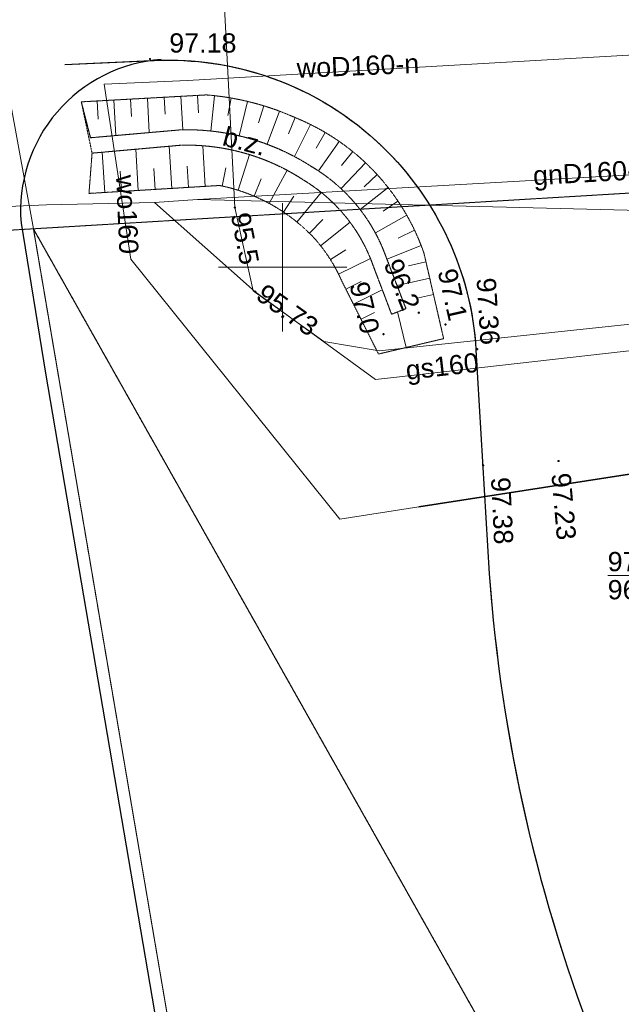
# Model space of a CAD drawing. Extents: x 7422214 to 7520672, y 5676479 to 5816239.
# Tile 4 of 42: x 7467350 to 7469696, y 5772974 to 5776812. Entities that reach past the tile are written whole.
import ezdxf
from ezdxf.enums import TextEntityAlignment as Align

# ---------------------------------------------------------------- set-up
doc = ezdxf.new("R2010")
doc.units = 0
for name, pattern in [('PRZER2-1', [1.5, 1, -0.5]), ('PRZER2_5-1', [1.75, 1.25, -0.5]), ('PRZER3-1', [2, 1.5, -0.5])]:
    doc.linetypes.add(name, pattern=pattern)
doc.layers.get('0').update_dxf_attribs({"linetype": 'CONTINUOUS'})
doc.layers.add('!!mapa dcp', color=254, linetype='CONTINUOUS', lineweight=25)
doc.styles.add('Arial', font='arial.ttf')

# ---------------------------------------------------------------- blocks, each defined once
blk = doc.blocks.new('GSPWPS1')
blk.add_hatch(color=0).paths.add_polyline_path([(-0.045, 0), (-0.043467, -0.011647), (-0.038971, -0.0225), (-0.03182, -0.03182), (-0.0225, -0.038971), (-0.011647, -0.043467), (0, -0.045), (0.011647, -0.043467), (0.0225, -0.038971), (0.03182, -0.03182), (0.038971, -0.0225), (0.043467, -0.011647), (0.045, 0), (0.043467, 0.011647), (0.038971, 0.0225), (0.03182, 0.03182), (0.0225, 0.038971), (0.011647, 0.043467), (0, 0.045), (-0.011647, 0.043467), (-0.0225, 0.038971), (-0.03182, 0.03182), (-0.038971, 0.0225), (-0.043467, 0.011647)])
blk = doc.blocks.new('GSPWPN1')
blk.add_hatch(color=0).paths.add_polyline_path([(-0.045, 0), (-0.043467, -0.011647), (-0.038971, -0.0225), (-0.03182, -0.03182), (-0.0225, -0.038971), (-0.011647, -0.043467), (0, -0.045), (0.011647, -0.043467), (0.0225, -0.038971), (0.03182, -0.03182), (0.038971, -0.0225), (0.043467, -0.011647), (0.045, 0), (0.043467, 0.011647), (0.038971, 0.0225), (0.03182, 0.03182), (0.0225, 0.038971), (0.011647, 0.043467), (0, 0.045), (-0.011647, 0.043467), (-0.0225, 0.038971), (-0.03182, 0.03182), (-0.038971, 0.0225), (-0.043467, 0.011647)])
blk = doc.blocks.new('GUPESH1')
blk.add_hatch(color=0).paths.add_polyline_path([(-0.045, 0), (-0.043467, -0.011647), (-0.038971, -0.0225), (-0.03182, -0.03182), (-0.0225, -0.038971), (-0.011647, -0.043467), (0, -0.045), (0.011647, -0.043467), (0.0225, -0.038971), (0.03182, -0.03182), (0.038971, -0.0225), (0.043467, -0.011647), (0.045, 0), (0.043467, 0.011647), (0.038971, 0.0225), (0.03182, 0.03182), (0.0225, 0.038971), (0.011647, 0.043467), (0, 0.045), (-0.011647, 0.043467), (-0.0225, 0.038971), (-0.03182, 0.03182), (-0.038971, 0.0225), (-0.043467, 0.011647)])
blk = doc.blocks.new('GUPGSH1')
blk.add_hatch(color=0).paths.add_polyline_path([(-0.045, 0), (-0.043467, -0.011647), (-0.038971, -0.0225), (-0.03182, -0.03182), (-0.0225, -0.038971), (-0.011647, -0.043467), (0, -0.045), (0.011647, -0.043467), (0.0225, -0.038971), (0.03182, -0.03182), (0.038971, -0.0225), (0.043467, -0.011647), (0.045, 0), (0.043467, 0.011647), (0.038971, 0.0225), (0.03182, 0.03182), (0.0225, 0.038971), (0.011647, 0.043467), (0, 0.045), (-0.011647, 0.043467), (-0.0225, 0.038971), (-0.03182, 0.03182), (-0.038971, 0.0225), (-0.043467, 0.011647)])
blk = doc.blocks.new('mapa dcp')
at = {"layer": '!!mapa dcp', "color": 252, "linetype": 'PRZER3-1', "lineweight": 18}
for points in [[(-12278.8, -371.2), (-11923.7, -349.9), (-8737, -163.4), (-6398.3, -23.1), (-1701.8, 257.8), (-909, 1172), (411, -2620), (-405.7, -2667), (-423.7, -2651), (-1503.1, -1731.2), (-6036, -2002.8), (-8414.8, -2145.2), (-11600.4, -2335.6), (-12278.8, -2375.9)], [(2230.4, -8794.3), (788.9, -3887.9), (411, -2620), (-405.7, -2667), (-423.7, -2651), (-1503.1, -1731.2), (-6036, -2002.8), (-3196.6, -7039.9), (-1150.3, -8794.3)], [(-1150.3, -8794.3), (-3196.6, -7039.9), (-6036, -2002.8), (-5029.2, -7911.1), (-4883.3, -8794.3)], [(-1150.3, -8794.3), (-3196.6, -7039.9), (-6036, -2002.8), (-5029.2, -7911.1), (-4883.3, -8794.3)]]:
    blk.add_lwpolyline(points, dxfattribs=at)
at = {"layer": '!!mapa dcp', "color": 252, "linetype": 'Continuous', "lineweight": 18}
blk.add_lwpolyline([(-6036, -2002.8), (-6398.3, -23.1), (-1701.8, 257.8), (-909, 1172), (411, -2620), (-405.7, -2667), (-423.7, -2651), (-1503.1, -1731.2)], close=True, dxfattribs=at)
for points in [[(1348.9, -5004.9), (54.9, -4045.9), (-1796.1, -2224.9), (-1844.1, -2193.9), (-1909.1, -2183.9), (-4687.1, -2477.9), (-4903.1, -2441.9), (-5179.1, -2244.9), (-5250.1, -1919.9), (-5350.1, 17.1), (-5614.1, 11.1), (-6406.1, -18.9), (-6785.1, -58.9), (-7093.1, -73.9), (-9541.1, -264.9), (-9550.1, -167.9)], [(-5760.4, -1438.7), (-5655.3, -2120.9), (-4840.3, -3134.1), (-4532.7, -3086.4), (-3149.2, -2872.2), (-1319.1, -2588.8), (-26.9, -3736.2), (1286.6, -4901.6), (1461.9, -4873.8), (3092.4, -4621), (3714.8, -4525), (3723.6, -4523.2), (3705, -4404.4), (3470.8, -2892.5), (4610.3, -1564.1), (5554.9, -1423.9), (6020.5, -1309.8), (6385.5, -737.8)], [(-5434.8, -1425.3), (198.5, -1100.2)], [(-5434.8, -1425.3), (-5760.4, -1438.7)], [(-5584.1, -1627.8), (-5591.5, -1493.7)], [(-5526.1, -1490.1), (-5522.5, -1556.1)], [(-5453.5, -1616.8), (-5460.7, -1486.4)], [(-5395.4, -1482.8), (-5391.6, -1550.5)], [(-5344.6, -1621.7), (-5330.1, -1483.9)], [(-5265.2, -1493.1), (-5277.1, -1561.2)], [(-5787.7, -1504.5), (-5783.8, -1574.8)], [(-5714.7, -1639.3), (-5722.3, -1500.9)], [(-5656.9, -1497.3), (-5653.2, -1565.4)], [(-5234.1, -1640.3), (-5201.1, -1506.2)], [(-5137.9, -1523.4), (-5157.8, -1589.4)], [(-5124.5, -1673.4), (-5075.9, -1544.4)], [(-5015.3, -1569.2), (-5041.7, -1632.9)], [(-5017.8, -1721.2), (-4955.6, -1596.1)], [(-4898, -1627.3), (-4933.6, -1688.1)], [(-5564.1, -1899.8), (-5396.4, -1889.1), (-1448.3, -1663.7), (-997.3, -1997.3), (-494.5, -2369.2), (615.2, -2297.1)], [(-5496.2, -1845.3), (-5506.2, -1681.1)], [(-5365.5, -1837.3), (-5375.1, -1679.1)], [(-4924, -1777.3), (-4842.9, -1662.6)], [(-5757.7, -1861.2), (-5767.3, -1704.4)], [(-5627, -1853.2), (-5636.8, -1692.7)], [(-5237.1, -1852.7), (-5192.7, -1713.8)], [(-4790.6, -1701.9), (-4834.6, -1755.9)], [(-1150.3, -8794.3), (-3196.6, -7039.9), (-6036, -2002.8), (-1503.1, -1731.2), (-423.7, -2651), (548.2, -8794.3)], [(-5430.9, -1841.3), (-5435.9, -1759)], [(-5300.3, -1836), (-5285.5, -1764.9)], [(-4836.2, -1846.3), (-4741.3, -1745.1)], [(-5692.4, -1857.2), (-5697.2, -1777.9)], [(-5561.6, -1849.2), (-5566.6, -1768.1)], [(-5116.6, -1903.8), (-5046.4, -1774.8)], [(-4695.3, -1791.7), (-4746.1, -1838.9)], [(-5175.6, -1875.4), (-5147.5, -1807.9)], [(-4762.2, -1927.2), (-4653, -1841.6)], [(-5060.6, -1937.6), (-5019.9, -1876.1)], [(-5008, -1976.6), (-4913.3, -1861)], [(-12278.8, -2269.9), (-10468.2, -2181.4), (-8141.4, -2039.6), (-7111.1, -1954.9), (-6684, -1951.5), (-6552, -1933.9), (-5984.8, -1909.3), (-5564.1, -1899.8), (-5396.4, -1889.1), (-997.3, -1997.3)], [(-7111.1, -1954.9), (-6684, -1951.5), (-6552, -1933.9), (-5984.8, -1909.3), (-5564.1, -1899.8)], [(3828.2, -2094.8), (3531.9, -2450.9), (3204.9, -2879.9), (3357.9, -4102.9), (3053.9, -4129.9), (1317.9, -4337.9), (982.9, -4367.9), (-413.1, -2501.9), (-1136.1, -2179.9), (-3116.2, -2410.8), (-4620.1, -2581.4), (-4702.1, -2589.9), (-5171.1, -2247.9), (-5564.1, -1899.8)], [(-4614.4, -1894.5), (-4672.1, -1933.7)], [(-4702.4, -2019.1), (-4579.9, -1950.2)], [(-4959.3, -2020.3), (-4907.3, -1967)], [(-4915.7, -2069.1), (-4801.1, -1977.2)], [(-4883.2, -8794.3), (-5029.2, -7911.1), (-6036, -2002.8), (-3196.6, -7039.9), (-1150.3, -8794.3)], [(-4549.6, -2008.2), (-4613.7, -2038.8)], [(-4657.4, -2121.4), (-4523.6, -2068.3)], [(-4877.8, -2122.5), (-4817, -2084.6)], [(-4845.8, -2179.6), (-4721.5, -2118.8)], [(-4505.2, -2131), (-4573.4, -2146.7)], [(-4817.2, -2238.5), (-4757.9, -2208.7)], [(-4617.7, -2224.2), (-4490.5, -2194.8)], [(-4787.7, -2297), (-4675.3, -2240.4)], [(-4475.8, -2258.7), (-4534.8, -2272.3)], [(-4758.3, -2355.5), (-4705.1, -2328.7)], [(-4582.7, -2465.6), (-4615.5, -2326.7)]]:
    blk.add_lwpolyline(points, dxfattribs=at)
at = {"layer": '!!mapa dcp', "color": 252, "linetype": 'Continuous', "lineweight": 25}
for points in [[(-5537.1, -1342.9, 0.417357), (-6084.1, -1980.9), (-5989.1, -2564.9), (-5618.1, -4735.9), (-5076.1, -7908.9), (-4929.6, -8794.3)], [(-5913.1, -1362.9), (-5565.1, -1346.9, -0.097163), (-5110.1, -1413.9, -0.109085), (-4675.1, -1682.9, -0.188111), (-4310.1, -2473.9)], [(-4310.1, -2473.9), (-4258.1, -3347.9, 0.076717), (-3830.1, -5219.9, 0.083751), (-2744.1, -7013.9), (-2034.1, -7712.9), (-1348.1, -8302.9), (-781.2, -8794.3)]]:
    blk.add_lwpolyline(points, format="xyb", dxfattribs=at)
at = {"layer": '!!mapa dcp', "color": 252, "linetype": 'PRZER3-1', "lineweight": 18}
for points in [[(-5913.1, -1362.9), (-5565.1, -1346.9, -0.097163), (-5110.1, -1413.9, -0.109085), (-4675.1, -1682.9, -0.188111), (-4310.1, -2473.9)], [(-4310.1, -2473.9), (-4258.1, -3347.9, 0.076717), (-3830.1, -5219.9, 0.083751), (-2744.1, -7013.9), (-2034.1, -7712.9), (-1348.1, -8302.9), (-781.2, -8794.3)]]:
    blk.add_lwpolyline(points, format="xyb", dxfattribs=at)
at = {"layer": '!!mapa dcp', "color": 252, "linetype": 'PRZER2_5-1', "lineweight": 18}
blk.add_lwpolyline([(-5849.1, -1507.9), (-5361.1, -1480.9, -0.085351), (-5016.1, -1568.9, -0.216086), (-4513.1, -2096.9), (-4436.1, -2430.9), (-4690.1, -2490.9), (-4834.1, -2204.9, 0.081089), (-4942.1, -2037.9, 0.155607), (-5310.1, -1833.9), (-5819.1, -1864.9), (-5807.1, -1707.9), (-5460.1, -1676.9, -0.152571), (-4982.1, -1812.9, -0.171789), (-4713.1, -2140.9), (-4639.1, -2335.9), (-4583.1, -2313.9), (-4659.1, -2116.9, 0.175967), (-4950.1, -1760.9, 0.150478), (-5460.1, -1616.9), (-5813.1, -1647.9)], format="xyb", close=True, dxfattribs=at)
at = {"layer": '!!mapa dcp', "color": 252, "linetype": 'PRZER2-1', "lineweight": 18}
blk.add_lwpolyline([(-5807.1, -1707.9), (-5460.1, -1676.9, -0.152571), (-4982.1, -1812.9, -0.171789), (-4713.1, -2140.9), (-4639.1, -2335.9), (-4583.1, -2313.9), (-4659.1, -2116.9, 0.175967), (-4950.1, -1760.9, 0.150478), (-5460.1, -1616.9), (-5813.1, -1647.9), (-5849.1, -1507.9)], format="xyb", close=True, dxfattribs=at)
at = {"layer": '!!mapa dcp', "color": 252, "linetype": 'Continuous', "lineweight": 18, "flags": 128}
for points in [[(-5064.1, -2152.9), (-5064.1, -1902.9)], [(-4814.1, -2152.9), (-5314.1, -2152.9)], [(-4814.1, -2152.9), (-5314.1, -2152.9)], [(-5064.1, -2152.9), (-5064.1, -2402.9)]]:
    blk.add_lwpolyline(points, dxfattribs=at)
at = {"layer": '!!mapa dcp', "color": 252, "linetype": 'Continuous', "lineweight": 35}
blk.add_lwpolyline([(-4532.7, -3086.4), (-3149.2, -2872.2)], dxfattribs=at)
at = {"layer": '!!mapa dcp', "color": 252, "linetype": 'Continuous', "lineweight": 13, "flags": 128}
blk.add_lwpolyline([(-3796.4, -3354.8), (-3544.4, -3354.8)], dxfattribs=at)
at = {"layer": '!!mapa dcp', "color": 252, "linetype": 'Continuous', "lineweight": 5, "xscale": 100, "yscale": 100, "zscale": 100}
for name, p in [('GSPWPS1', (-5581.1, -1340.9)), ('GUPESH1', (-5250.1, -1919.9)), ('GUPGSH1', (-5171.1, -2247.9)), ('GSPWPN1', (-4533, -2329.8)), ('GSPWPN1', (-4428.8, -2375.9)), ('GSPWPN1', (-4670.4, -2413.5)), ('GSPWPS1', (-4305.1, -2471.9)), ('GSPWPS1', (-3988.1, -2907.9)), ('GSPWPS1', (-4282.1, -2924.9))]:
    blk.add_blockref(name, p, dxfattribs=at)
at = {"layer": '!!mapa dcp', "color": 252, "linetype": 'Continuous', "lineweight": 0, "style": 'Arial'}
for s, p in [('97.18', (-5506.1, -1315.9)), ('97.89', (-3796.4, -3337.5)), ('96.27', (-3796.4, -3447))]:
    blk.add_text(s, height=75, dxfattribs=at).set_placement(p)
for s, rotation, p in [('woD160-n', 2.3464, (-4768.8, -1404.7)), ('b.z.', 345.2077, (-5221.5, -1697.5)), ('gnD160-n', 3.2675, (-3855.9, -1820.1)), ('wo160', 272.5271, (-5707.1, -1948.5)), ('gs160', 6.4471, (-4437.8, -2575.8))]:
    blk.add_text(s, height=75, rotation=rotation, dxfattribs=at).set_placement(p, align=Align.CENTER)
for s, rotation, p in [('95.5', 280.8126, (-5266.3, -1947.6)), ('95.73', 324.3567, (-5173.4, -2273.3)), ('97.38', 272.7165, (-4251.5, -2972.6)), ('97.23', 274.8689, (-4016, -2957.6))]:
    blk.add_text(s, height=75, rotation=rotation, dxfattribs=at).set_placement(p)
for s, rotation, p in [('96.2', 291.8785, (-4595.3, -2328.3)), ('97.1', 282.7253, (-4415, -2366.8)), ('97.0', 283.2044, (-4757.1, -2417.9)), ('97.36', 273.5323, (-4291.7, -2457.4))]:
    blk.add_text(s, height=75, rotation=rotation, dxfattribs=at).set_placement(p, align=Align.RIGHT)

msp = doc.modelspace()

# ---------------------------------------------------------------- block references
msp.add_blockref('mapa dcp', (7473439.4, 5777999.2))

doc.saveas('drawing.dxf')
